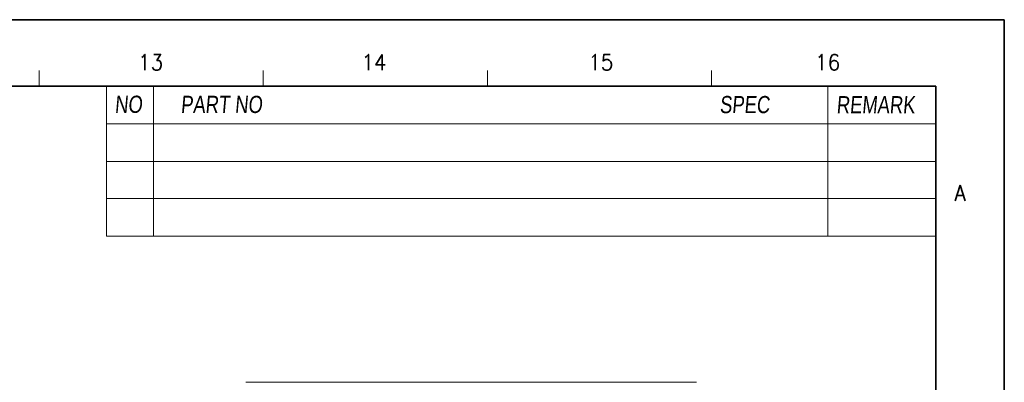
# Model space of a CAD drawing. Header units: millimetres. Extents: x 4065 to 8083, y -652 to 5416.
# Tile 53 of 256: x 5019 to 5332, y 1818 to 1933. Entities that reach past the tile are written whole.
import ezdxf
from ezdxf.enums import TextEntityAlignment as Align

# ---------------------------------------------------------------- set-up
doc = ezdxf.new("R2010")
doc.units = ezdxf.units.MM
doc.header["$LTSCALE"] = 0.8
doc.layers.get('0').update_dxf_attribs({"linetype": 'CONTINUOUS', "lineweight": 0})
doc.styles.get("Standard").update_dxf_attribs({"font": 'romans.shx', "width": 0.8, "oblique": 5, "bigfont": 'whgtxt.shx'})

msp = doc.modelspace()

# ---------------------------------------------------------------- linework, layer by layer
at = {"color": 7, "linetype": 'Continuous'}
for p, q in [((5025.517, 1912.349), (5025.517, 1917.329)), ((5096.738, 1912.349), (5096.738, 1917.329)), ((5167.958, 1912.349), (5167.958, 1917.329)), ((5239.178, 1912.349), (5239.178, 1917.329)), ((5239.178, 1912.349), (5239.178, 1917.329))]:
    msp.add_line(p, q, dxfattribs=at)
at = {"color": 7, "linetype": 'Continuous', "lineweight": 35}
for p in [(4170.872, 1912.349), (5310.399, 1114.481)]:
    msp.add_line(p, (5310.399, 1912.349), dxfattribs=at)
at = {"color": 7}
for p, q in [((5046.933, 1912.349), (5046.933, 1864.747)), ((5061.874, 1912.349), (5061.874, 1864.747)), ((5276.034, 1912.349), (5276.034, 1864.747)), ((5046.933, 1900.396), (5310.399, 1900.396)), ((5046.933, 1888.443), (5310.399, 1888.443)), ((5046.933, 1876.7), (5310.399, 1876.7)), ((5046.933, 1864.747), (5310.399, 1864.747))]:
    msp.add_line(p, q, dxfattribs=at)
msp.add_line((5234.39, 1818.355), (5091.165, 1818.355))
at = {"color": 7, "linetype": 'Continuous', "lineweight": 35}
msp.add_lwpolyline([(5332.145, 1933.415), (4144.145, 1933.415), (4144.145, 1093.415), (5332.145, 1093.415)], close=True, dxfattribs=at)

# ---------------------------------------------------------------- texts
at = {"color": 7, "linetype": 'Continuous', "width": 0.933333}
for s, height, p in [('13', 4.9805, (5060.945, 1919.917)), ('14', 4.9805, (5131.91, 1919.917)), ('15', 4.9805, (5203.967, 1919.917)), ('16', 4.9805, (5276.023, 1919.917)), ('A', 4.98, (5318.124, 1878.43))]:
    msp.add_text(s, height=height, dxfattribs=at).set_placement(p, align=Align.MIDDLE_CENTER)
at = {"linetype": 'Continuous', "char_height": 5.45419, "attachment_point": 1}
for s, insert in [('{\\fㅁㅌㅈㅂ|b0|i0|c129|p50;NO}', (5049.511, 1909.306)), ('{\\fㅁㅌㅈㅂ|b0|i0|c129|p50;PART NO}', (5070.468, 1909.271)), ('{\\fㅁㅌㅈㅂ|b0|i0|c129|p50;SPEC}', (5241.679, 1909.212)), ('{\\fㅁㅌㅈㅂ|b0|i0|c129|p50;REMARK}', (5278.763, 1909.153))]:
    msp.add_mtext(s, dxfattribs=dict(at, insert=insert))

doc.saveas('drawing.dxf')
